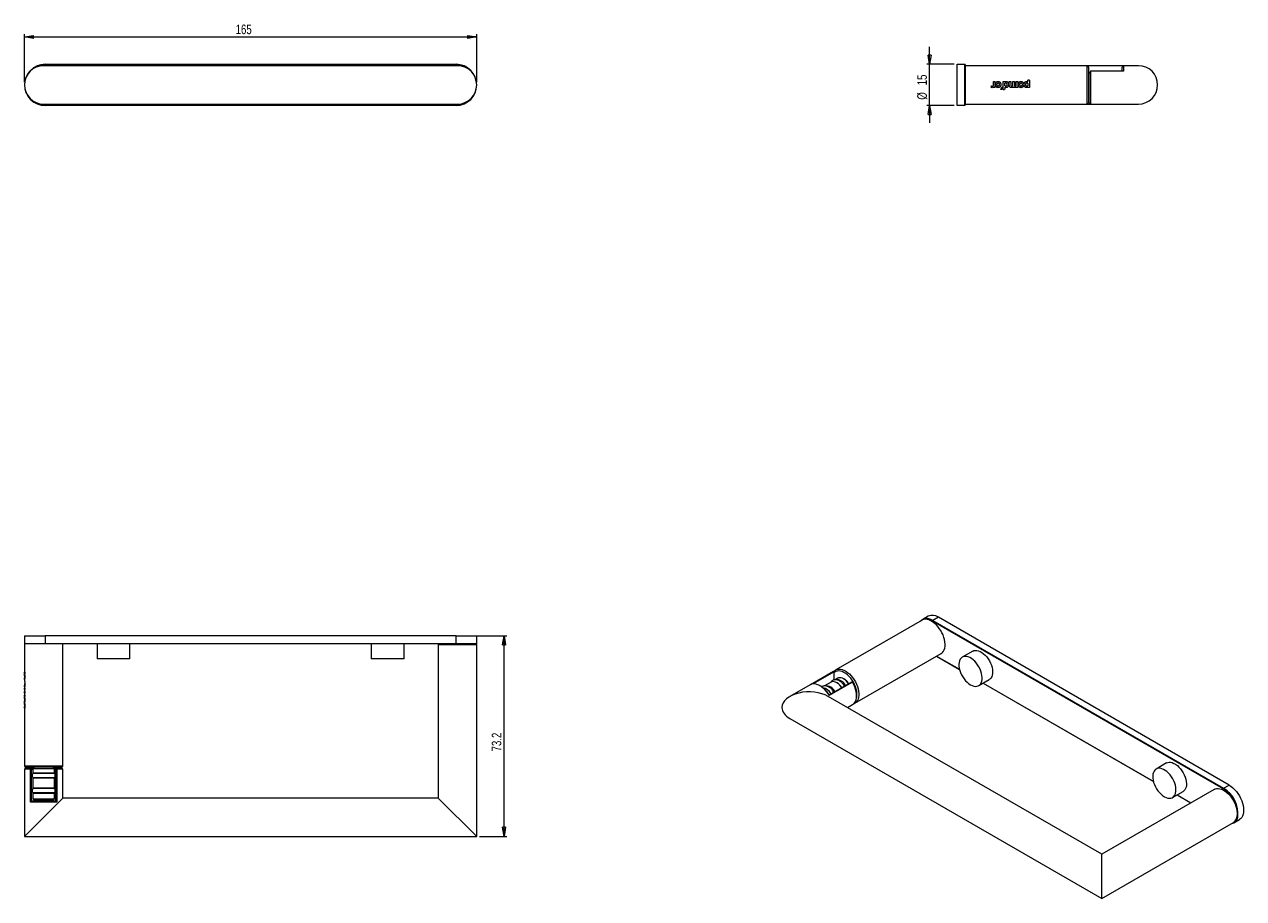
# Model space of a CAD drawing. Header units: millimetres. Extents: x 107 to 552, y 140 to 459.
import ezdxf

# ---------------------------------------------------------------- set-up
doc = ezdxf.new("R2010")
doc.units = ezdxf.units.MM
doc.styles.add('SLDTEXTSTYLE0', font='TXT', dxfattribs={"width": 0.75})
doc.dimstyles.new('SLDDIMSTYLE0', dxfattribs={"dimtxt": 3.5, "dimasz": 3.302, "dimexe": 0, "dimexo": 0.0625, "dimgap": 0.875, "dimtad": 2, "dimrnd": 1e-09, "dimzin": 12, "dimdsep": 46, "dimtxsty": 'SLDTEXTSTYLE0', "dimblk1": 'CLOSED', "dimblk2": 'CLOSED', "dimsah": 1, "dimcen": 0.09, "dimadec": 0, "dimazin": 0, "dimtfac": 1, "dimtofl": 0, "dimtmove": 0, "dimatfit": 3, "dimldrblk": 'CLOSED', "dimfxl": 1, "dimtolj": 1, "dimtzin": 12, "dimarcsym": 0})
doc.dimstyles.new('SLDDIMSTYLE1', dxfattribs={"dimtxt": 3.5, "dimasz": 3.302, "dimexe": 0, "dimexo": 0.0625, "dimgap": 0.875, "dimtad": 2, "dimdec": 1, "dimrnd": 1e-09, "dimzin": 12, "dimdsep": 46, "dimtxsty": 'SLDTEXTSTYLE0', "dimblk1": 'CLOSED', "dimblk2": 'CLOSED', "dimsah": 1, "dimcen": 0.09, "dimadec": 0, "dimazin": 0, "dimtfac": 1, "dimtofl": 0, "dimtmove": 0, "dimatfit": 3, "dimldrblk": 'CLOSED', "dimfxl": 1, "dimtolj": 1, "dimtzin": 12, "dimarcsym": 0})
doc.dimstyles.new('SLDDIMSTYLE2', dxfattribs={"dimtxt": 3.5, "dimasz": 3.302, "dimexe": 0, "dimexo": 0.0625, "dimgap": 0.875, "dimtad": 2, "dimrnd": 1e-09, "dimzin": 12, "dimdsep": 46, "dimtxsty": 'SLDTEXTSTYLE0', "dimblk1": 'CLOSED', "dimblk2": 'CLOSED', "dimsah": 1, "dimcen": 0.09, "dimadec": 0, "dimazin": 0, "dimtfac": 1, "dimtofl": 0, "dimtmove": 0, "dimatfit": 3, "dimldrblk": 'CLOSED', "dimfxl": 1, "dimtolj": 1, "dimtzin": 12, "dimarcsym": 0})

# ---------------------------------------------------------------- blocks, each defined once
blk = doc.blocks.new('_CLOSED')
at = {"color": 0, "linetype": 'ByBlock', "lineweight": -2}
for p, q in [((-1, 0.166667), (0, 0)), ((-1, 0.166667), (-1, -0.166667)), ((0, 0), (-1, -0.166667)), ((0, 0), (-1, 0))]:
    blk.add_line(p, q, dxfattribs=at)
blk = doc.blocks.new('*D2')
at = {"color": 7, "linetype": 'Continuous', "lineweight": 0}
for p, q in [((106.72, 438.39), (106.72, 455.89)), ((106.72, 454.89), (271.73, 454.89)), ((271.73, 438.39), (271.73, 455.89))]:
    blk.add_line(p, q, dxfattribs=at)
at = {"color": 7, "linetype": 'Continuous', "lineweight": 0, "xscale": 3.302, "yscale": 3.302, "rotation": 180}
blk.add_blockref('_CLOSED', (106.72, 454.89, 59.44), dxfattribs=at)
at = {"color": 7, "linetype": 'Continuous', "lineweight": 0, "xscale": 3.302, "yscale": 3.302}
blk.add_blockref('_CLOSED', (271.73, 454.89, 59.44), dxfattribs=at)
at = {"color": 7, "linetype": 'Continuous', "lineweight": 0, "insert": (183.78, 459.4), "char_height": 3.5, "attachment_point": 1, "style": 'SLDTEXTSTYLE0'}
blk.add_mtext('165', dxfattribs=at)
blk = doc.blocks.new('*D3')
at = {"color": 7, "linetype": 'Continuous', "lineweight": 0}
for p, q in [((265.23, 236.39), (282.73, 236.39)), ((281.73, 163.19), (281.73, 236.39)), ((272.73, 163.19), (282.73, 163.19))]:
    blk.add_line(p, q, dxfattribs=at)
at = {"color": 7, "linetype": 'Continuous', "lineweight": 0, "xscale": 3.302, "yscale": 3.302}
for p, rotation in [((281.73, 236.39, 80.46), 90), ((281.73, 163.19, 80.46), 270)]:
    blk.add_blockref('_CLOSED', p, dxfattribs=dict(at, rotation=rotation))
at = {"color": 7, "linetype": 'Continuous', "lineweight": 0, "insert": (277.21, 194.2), "char_height": 3.5, "attachment_point": 1, "rotation": 90, "style": 'SLDTEXTSTYLE0'}
blk.add_mtext('73.2', dxfattribs=at)
blk = doc.blocks.new('*D4')
at = {"color": 7, "linetype": 'Continuous', "lineweight": 0}
for p, q in [((436.98, 444.89), (436.98, 451.24)), ((445.98, 444.89), (435.98, 444.89)), ((436.98, 429.89), (436.98, 444.89)), ((445.98, 429.89), (435.98, 429.89)), ((436.98, 429.89), (436.98, 423.54))]:
    blk.add_line(p, q, dxfattribs=at)
at = {"color": 7, "linetype": 'Continuous', "lineweight": 0, "xscale": 3.302, "yscale": 3.302}
for p, rotation in [((436.98, 444.89, 25.37), 270), ((436.98, 429.89, 25.37), 90)]:
    blk.add_blockref('_CLOSED', p, dxfattribs=dict(at, rotation=rotation))
at = {"color": 7, "linetype": 'Continuous', "lineweight": 0, "char_height": 3.5, "attachment_point": 1, "rotation": 90, "style": 'SLDTEXTSTYLE0'}
for s, insert in [('15', (432.46, 437.24)), ('%%c', (432.46, 431.98))]:
    blk.add_mtext(s, dxfattribs=dict(at, insert=insert))

msp = doc.modelspace()

# ---------------------------------------------------------------- linework, layer by layer
at = {"color": 7, "linetype": 'Continuous', "lineweight": 15}
for p, q in [((114.225, 444.89), (114.225, 444.69)), ((114.225, 444.89), (264.225, 444.89)), ((264.225, 444.69), (264.225, 444.89)), ((446.975, 429.89), (446.975, 444.89)), ((446.975, 444.89), (449.775, 444.89)), ((449.775, 429.89), (449.775, 444.89)), ((264.725, 444.39), (113.725, 444.39)), ((264.225, 444.69), (114.225, 444.69)), ((449.975, 444.69), (449.975, 430.09)), ((494.475, 444.39), (449.975, 444.39)), ((507.675, 444.39), (494.475, 444.39)), ((494.975, 443.89), (494.975, 437.39)), ((495.175, 441.09), (494.975, 440.89)), ((495.175, 430.89), (495.175, 441.543)), ((495.675, 442.428), (495.675, 430.39)), ((507.675, 442.428), (495.675, 442.428)), ((507.675, 444.39), (507.175, 443.89)), ((507.175, 442.397), (507.175, 443.89)), ((513.175, 444.39), (507.675, 444.39)), ((507.675, 444.39), (507.675, 442.428)), ((106.7, 436.928), (106.74, 436.928)), ((106.7, 436.927), (106.74, 436.927)), ((106.7, 436.914), (106.741, 436.914)), ((106.7, 436.913), (106.741, 436.913)), ((106.7, 436.913), (106.741, 436.913)), ((106.7, 436.911), (106.741, 436.911)), ((106.739, 436.948), (106.739, 436.948)), ((106.761, 438.097), (106.76, 438.097)), ((106.761, 438.096), (106.76, 438.096)), ((106.763, 438.115), (106.762, 438.115)), ((106.762, 438.112), (106.762, 438.112)), ((106.798, 436.375), (106.799, 436.375)), ((106.798, 436.374), (106.799, 436.374)), ((106.798, 436.374), (106.799, 436.374)), ((106.84, 438.656), (106.838, 438.656)), ((106.84, 438.655), (106.838, 438.655)), ((106.84, 438.652), (106.838, 438.652)), ((106.84, 438.651), (106.838, 438.651)), ((460.245, 438.604), (460.822, 438.604)), ((460.245, 437.421), (460.245, 438.604)), ((460.822, 436.421), (460.245, 436.421)), ((466.049, 437.374), (466.049, 438.604)), ((468.609, 437.413), (468.609, 438.604)), ((468.609, 436.421), (468.609, 436.567)), ((469.178, 436.421), (468.609, 436.421)), ((472.798, 438.481), (472.798, 439.051)), ((473.375, 439.051), (472.798, 439.051)), ((472.798, 437.928), (472.798, 437.098)), ((494.975, 437.39), (494.975, 430.89)), ((463.432, 435.729), (463.01, 435.729)), ((463.843, 435.729), (464.16, 435.729)), ((494.975, 433.89), (495.175, 433.69)), ((113.725, 430.39), (264.725, 430.39)), ((114.225, 429.89), (114.225, 430.09)), ((114.225, 430.09), (264.225, 430.09)), ((264.225, 429.89), (114.225, 429.89)), ((264.225, 430.09), (264.225, 429.89)), ((449.775, 429.89), (446.975, 429.89)), ((449.975, 430.39), (494.475, 430.39)), ((494.475, 430.39), (495.675, 430.39)), ((495.175, 430.89), (495.675, 430.39)), ((495.675, 430.39), (513.175, 430.39)), ((434.197, 242.064), (402.73, 223.899)), ((436.421, 243.518), (434.442, 242.375)), ((544.116, 180.528), (438.05, 241.758)), ((440.171, 243.146), (438.191, 242.003)), ((438.191, 242.003), (544.257, 180.773)), ((546.237, 181.916), (440.171, 243.146)), ((106.725, 236.39), (106.725, 233.59)), ((106.725, 236.39), (114.225, 236.39)), ((264.225, 236.39), (114.225, 236.39)), ((114.225, 236.39), (114.225, 233.59)), ((264.225, 233.59), (264.225, 236.39)), ((264.225, 236.39), (271.725, 236.39)), ((271.725, 233.59), (271.725, 236.39)), ((106.725, 233.39), (106.725, 223.122)), ((114.225, 233.39), (106.725, 233.39)), ((114.225, 233.39), (106.925, 233.39)), ((114.225, 233.59), (264.225, 233.59)), ((114.225, 233.59), (114.225, 233.39)), ((264.225, 233.39), (114.225, 233.39)), ((120.725, 188.89), (120.725, 233.39)), ((133.225, 233.39), (133.225, 227.99)), ((145.225, 227.99), (145.225, 233.39)), ((233.225, 233.39), (233.225, 227.99)), ((245.225, 227.99), (245.225, 233.39)), ((257.725, 233.19), (257.725, 177.19)), ((257.725, 233.19), (271.725, 233.19)), ((264.225, 233.39), (264.225, 233.59)), ((271.525, 233.39), (264.225, 233.39)), ((271.725, 163.19), (271.725, 233.19)), ((145.225, 227.99), (133.225, 227.99)), ((245.225, 227.99), (233.225, 227.99)), ((409.73, 211.774), (441.196, 229.939)), ((439.476, 228.946), (447.905, 224.08)), ((452.728, 230.789), (448.909, 228.584)), ((106.725, 223.12), (106.831, 223.12)), ((106.725, 223.119), (106.831, 223.119)), ((106.725, 222.543), (106.725, 222.375)), ((106.792, 222.543), (106.792, 223.119)), ((106.831, 223.12), (106.831, 222.543)), ((401.882, 223.409), (386.008, 214.245)), ((393.46, 218.546), (401.945, 223.444)), ((402.2, 223.272), (394.511, 218.834)), ((401.945, 223.444), (401.882, 223.409)), ((401.945, 223.444), (402.2, 223.272)), ((106.735, 222.395), (106.699, 222.395)), ((106.699, 220.417), (106.732, 220.417)), ((106.823, 221.808), (106.7, 221.808)), ((106.7, 220.996), (106.823, 220.996)), ((106.7, 218.214), (106.83, 218.214)), ((106.725, 221.8), (106.725, 221.014)), ((106.725, 220.432), (106.725, 219.522)), ((106.725, 218.946), (106.725, 218.229)), ((397.251, 217.959), (396.897, 218.164)), ((401.048, 219.464), (398.676, 218.094)), ((400.268, 214.809), (408.564, 219.598)), ((408.818, 219.477), (400.332, 214.579)), ((403.523, 220.893), (402.572, 220.344)), ((403.225, 219.164), (403.049, 219.266)), ((405.877, 220.49), (405.523, 220.694)), ((408.564, 219.598), (408.818, 219.477)), ((454.909, 218.192), (458.727, 220.396)), ((456.507, 219.114), (518.616, 183.259)), ((106.693, 217.634), (106.925, 217.634)), ((106.725, 217.316), (106.7, 217.316)), ((106.7, 216.039), (106.831, 216.039)), ((106.725, 217.666), (106.725, 217.316)), ((106.725, 217.316), (106.831, 217.316)), ((106.725, 216.743), (106.725, 216.041)), ((106.725, 215.458), (106.725, 214.758)), ((106.725, 214.756), (106.831, 214.756)), ((106.725, 214.187), (106.725, 214.008)), ((106.764, 215.84), (106.781, 216.039)), ((106.792, 214.187), (106.792, 214.756)), ((399.336, 216.918), (399.159, 217.02)), ((499.78, 156.647), (400.007, 214.245)), ((410.331, 214.489), (410.331, 214.898)), ((106.699, 212.05), (106.733, 212.05)), ((106.823, 213.442), (106.7, 213.442)), ((106.7, 212.629), (106.823, 212.629)), ((106.833, 211.298), (106.7, 211.298)), ((106.725, 213.433), (106.725, 212.648)), ((106.725, 212.065), (106.725, 211.868)), ((106.725, 211.284), (106.725, 210.567)), ((106.746, 210.567), (106.725, 210.567)), ((106.725, 209.99), (106.725, 188.89)), ((106.811, 210.567), (106.746, 210.567)), ((106.811, 210.567), (106.925, 210.567)), ((106.925, 209.99), (106.925, 210.567)), ((407.008, 210.203), (408.881, 211.284)), ((409.73, 211.774), (409.644, 211.727)), ((386.008, 206.161), (499.78, 140.482)), ((107.225, 188.19), (106.725, 187.69)), ((106.725, 187.69), (106.725, 163.19)), ((108.866, 187.69), (106.725, 187.69)), ((120.225, 188.39), (107.225, 188.39)), ((107.225, 188.19), (108.725, 188.19)), ((108.866, 175.69), (108.866, 187.69)), ((108.866, 187.69), (109.225, 187.69)), ((109.225, 187.69), (109.725, 187.69)), ((109.225, 187.69), (109.225, 175.958)), ((110.225, 188.39), (109.725, 187.89)), ((109.725, 187.89), (109.725, 186.39)), ((117.725, 187.89), (109.725, 187.89)), ((117.725, 187.89), (117.225, 188.39)), ((117.725, 186.39), (117.725, 187.89)), ((117.725, 187.69), (118.225, 187.69)), ((118.225, 175.958), (118.225, 187.69)), ((118.225, 187.69), (118.584, 187.69)), ((118.584, 187.69), (118.584, 175.69)), ((120.725, 187.69), (118.584, 187.69)), ((118.725, 188.19), (120.225, 188.19)), ((120.725, 187.69), (120.225, 188.19)), ((120.725, 177.19), (120.725, 187.69)), ((523.438, 189.968), (519.62, 187.764)), ((109.725, 186.39), (109.975, 186.14)), ((109.725, 186.39), (117.725, 186.39)), ((109.975, 184.64), (109.725, 184.39)), ((109.725, 184.39), (109.725, 180.89)), ((117.725, 184.39), (109.725, 184.39)), ((117.475, 186.14), (117.725, 186.39)), ((117.725, 184.39), (117.475, 184.64)), ((117.725, 180.89), (117.725, 184.39)), ((109.725, 180.89), (109.975, 180.64)), ((109.725, 180.89), (117.725, 180.89)), ((109.975, 179.14), (109.725, 178.89)), ((109.725, 178.89), (109.725, 176.89)), ((117.725, 178.89), (109.725, 178.89)), ((117.475, 180.64), (117.725, 180.89)), ((117.725, 178.89), (117.475, 179.14)), ((117.725, 176.89), (117.725, 178.89)), ((540.828, 180.344), (499.78, 156.647)), ((525.62, 177.371), (529.438, 179.576)), ((527.217, 178.294), (532.248, 175.39)), ((544.257, 180.773), (546.237, 181.916)), ((106.725, 163.19), (120.725, 177.19)), ((118.584, 175.69), (108.866, 175.69)), ((109.225, 176.19), (118.225, 176.19)), ((109.725, 176.89), (110.225, 176.39)), ((109.725, 176.89), (117.725, 176.89)), ((117.225, 176.39), (117.725, 176.89)), ((257.725, 177.19), (120.725, 177.19)), ((271.725, 163.19), (257.725, 177.19)), ((548.007, 168.153), (549.987, 169.296)), ((499.78, 140.482), (547.828, 168.219)), ((106.725, 163.19), (271.725, 163.19)), ((499.78, 140.482), (499.78, 156.647))]:
    msp.add_line(p, q, dxfattribs=at)
at = {"color": 8, "linetype": 'Continuous', "lineweight": 15}
for p, q in [((494.475, 437.39), (494.475, 444.39)), ((494.475, 430.39), (494.475, 437.39)), ((106.725, 233.59), (114.225, 233.59)), ((264.225, 233.59), (271.725, 233.59)), ((439.534, 228.98), (447.885, 224.159)), ((456.565, 219.148), (518.596, 183.339)), ((409.644, 211.727), (409.558, 211.684)), ((106.725, 188.89), (120.725, 188.89)), ((527.276, 178.328), (532.306, 175.424)), ((544.392, 180.36), (544.116, 180.528))]:
    msp.add_line(p, q, dxfattribs=at)
at = {"color": 144, "linetype": 'Continuous', "lineweight": 0}
for p, q in [((459.392, 436.529), (459.538, 437.09)), ((460.245, 436.421), (460.245, 436.567)), ((460.822, 438.604), (460.822, 436.421)), ((463.01, 435.729), (463.266, 436.544)), ((463.266, 436.544), (463.489, 436.544)), ((463.489, 436.544), (463.432, 435.729)), ((463.843, 438.604), (464.419, 438.604)), ((463.843, 435.729), (463.843, 438.604)), ((464.419, 438.604), (464.419, 438.466)), ((464.419, 437.098), (464.419, 437.928)), ((464.419, 436.544), (464.419, 435.86)), ((466.049, 438.604), (466.618, 438.604)), ((466.618, 438.604), (466.618, 437.421)), ((467.325, 438.604), (467.902, 438.604)), ((467.325, 437.413), (467.325, 438.604)), ((467.902, 438.604), (467.902, 437.421)), ((468.609, 438.604), (469.178, 438.604)), ((469.178, 438.604), (469.178, 436.421)), ((472.798, 436.421), (472.798, 436.56)), ((473.375, 436.421), (472.798, 436.421)), ((473.375, 439.051), (473.375, 436.421)), ((464.419, 435.86), (464.16, 435.729)), ((106.831, 222.543), (106.725, 222.543)), ((402.2, 220.305), (402.2, 223.272)), ((106.725, 219.522), (106.831, 219.522)), ((106.725, 218.946), (106.746, 218.946)), ((106.808, 218.946), (106.746, 218.946)), ((106.831, 218.946), (106.808, 218.946)), ((106.831, 219.522), (106.831, 218.946)), ((106.831, 216.747), (106.725, 216.747)), ((106.725, 216.04), (106.831, 216.04)), ((106.831, 215.463), (106.725, 215.463)), ((106.831, 214.187), (106.725, 214.187)), ((106.831, 215.84), (106.764, 215.84)), ((106.831, 217.316), (106.831, 216.747)), ((106.831, 216.04), (106.831, 215.463)), ((106.831, 214.756), (106.831, 214.187)), ((106.925, 209.99), (106.725, 209.99)), ((106.792, 209.99), (106.792, 210.567)), ((108.725, 188.19), (109.225, 187.69)), ((108.725, 188.19), (110.025, 188.19)), ((117.425, 188.19), (118.725, 188.19)), ((118.225, 187.69), (118.725, 188.19)), ((117.475, 186.14), (109.975, 186.14)), ((109.975, 184.64), (117.475, 184.64)), ((117.475, 180.64), (109.975, 180.64)), ((109.975, 179.14), (117.475, 179.14)), ((117.225, 176.39), (110.225, 176.39))]:
    msp.add_line(p, q, dxfattribs=at)
at = {"color": 144, "linetype": 'Continuous', "lineweight": 0, "flags": 128}
for points in [[(464.419, 437.928), (464.419, 437.928)], [(464.419, 437.098), (464.419, 437.098)], [(452.728, 230.789), (453.135, 230.967), (453.651, 231.064), (454.212, 231.043), (454.805, 230.907), (455.418, 230.657), (456.037, 230.3), (456.65, 229.842), (457.243, 229.294), (457.804, 228.666), (458.321, 227.973), (458.782, 227.23), (459.178, 226.451), (459.501, 225.654), (459.743, 224.856), (459.9, 224.074), (459.967, 223.324), (459.945, 222.622), (459.832, 221.984), (459.632, 221.422), (459.349, 220.95), (458.989, 220.576), (458.727, 220.396)], [(523.438, 189.968), (523.845, 190.147), (524.362, 190.243), (524.923, 190.223), (525.516, 190.087), (526.129, 189.837), (526.748, 189.479), (527.361, 189.022), (527.954, 188.473), (528.515, 187.846), (529.031, 187.153), (529.492, 186.409), (529.889, 185.631), (530.211, 184.834), (530.454, 184.036), (530.61, 183.253), (530.678, 182.503), (530.655, 181.802), (530.543, 181.163), (530.343, 180.602), (530.06, 180.129), (529.699, 179.756), (529.438, 179.576)]]:
    msp.add_lwpolyline(points, dxfattribs=at)
at = {"color": 7, "linetype": 'Continuous', "lineweight": 15, "flags": 128}
for points in [[(441.196, 229.939), (441.254, 229.974), (441.681, 230.311), (442.037, 230.749), (442.315, 231.281), (442.511, 231.897), (442.621, 232.586), (442.643, 233.337), (442.577, 234.135), (442.424, 234.966), (442.186, 235.816), (441.868, 236.669), (441.476, 237.51), (441.017, 238.324), (440.498, 239.097), (439.929, 239.814), (439.32, 240.464), (438.682, 241.034), (438.027, 241.514), (437.366, 241.896), (436.71, 242.172), (436.073, 242.339), (435.464, 242.392), (434.895, 242.331), (434.376, 242.158), (434.197, 242.064)], [(451.909, 218.489), (452.527, 218.185), (453.131, 217.991), (453.71, 217.913), (454.25, 217.951), (454.74, 218.105), (455.17, 218.372), (455.531, 218.745), (455.814, 219.218), (456.014, 219.779), (456.126, 220.418), (456.149, 221.12), (456.081, 221.87), (455.925, 222.652), (455.682, 223.45), (455.36, 224.247), (454.963, 225.025), (454.502, 225.769), (453.986, 226.462), (453.425, 227.089), (452.832, 227.638), (452.219, 228.096), (451.599, 228.453), (450.987, 228.703), (450.394, 228.839), (449.833, 228.859), (449.316, 228.763), (448.855, 228.552), (448.459, 228.231), (448.136, 227.807), (447.894, 227.288), (447.737, 226.687), (447.669, 226.015), (447.692, 225.287), (447.804, 224.519), (448.004, 223.726), (448.288, 222.927), (448.648, 222.137), (449.078, 221.374), (449.568, 220.654), (450.108, 219.992), (450.687, 219.402), (451.291, 218.898), (451.909, 218.489)], [(400.332, 214.579), (399.804, 215.396), (399.218, 216.156), (398.588, 216.843), (397.925, 217.446), (397.241, 217.951), (396.551, 218.349), (395.868, 218.633), (395.205, 218.796), (394.574, 218.837), (393.989, 218.753), (393.46, 218.546)], [(404.861, 217.461), (404.606, 217.826), (404.16, 218.361), (403.677, 218.821), (403.175, 219.189), (402.668, 219.455), (402.174, 219.611), (401.708, 219.65), (401.285, 219.571), (401.048, 219.464)], [(407.336, 218.889), (407.081, 219.255), (406.635, 219.79), (406.152, 220.249), (405.65, 220.618), (405.143, 220.884), (404.649, 221.039), (404.183, 221.078), (403.759, 221), (403.523, 220.893)], [(408.881, 211.284), (409.202, 211.507), (409.593, 211.912), (409.906, 212.417), (410.136, 213.012), (410.278, 213.687), (410.331, 214.429), (410.293, 215.225), (410.164, 216.06), (409.947, 216.918), (409.647, 217.784), (409.268, 218.643), (408.818, 219.477)], [(522.62, 177.669), (523.238, 177.364), (523.842, 177.171), (524.421, 177.092), (524.961, 177.13), (525.451, 177.285), (525.881, 177.551), (526.241, 177.925), (526.525, 178.398), (526.725, 178.959), (526.837, 179.597), (526.86, 180.299), (526.792, 181.049), (526.635, 181.832), (526.393, 182.63), (526.07, 183.427), (525.674, 184.205), (525.213, 184.949), (524.696, 185.641), (524.135, 186.269), (523.542, 186.817), (522.93, 187.275), (522.31, 187.633), (521.697, 187.882), (521.104, 188.019), (520.543, 188.039), (520.027, 187.942), (519.566, 187.731), (519.169, 187.41), (518.847, 186.986), (518.604, 186.468), (518.448, 185.866), (518.38, 185.194), (518.403, 184.466), (518.515, 183.698), (518.715, 182.906), (518.998, 182.106), (519.359, 181.316), (519.789, 180.553), (520.279, 179.833), (520.819, 179.171), (521.398, 178.582), (522.002, 178.077), (522.62, 177.669)], [(540.828, 180.344), (541.132, 180.491), (541.665, 180.637), (542.244, 180.669), (542.862, 180.587), (543.505, 180.393), (544.163, 180.089), (544.823, 179.682), (545.475, 179.179), (546.107, 178.588), (546.707, 177.92), (547.264, 177.188), (547.769, 176.403), (548.213, 175.581), (548.587, 174.736), (548.885, 173.882), (549.102, 173.035), (549.234, 172.211), (549.278, 171.424)], [(546.237, 181.916), (546.929, 181.464), (547.61, 180.915), (548.267, 180.278), (548.889, 179.564), (549.466, 178.786), (549.987, 177.957), (550.445, 177.091), (550.83, 176.202), (551.137, 175.307), (551.36, 174.419), (551.495, 173.556), (551.54, 172.73), (551.495, 171.957), (551.36, 171.249), (551.137, 170.62), (550.83, 170.078), (550.445, 169.635), (549.987, 169.296), (549.987, 169.296)]]:
    msp.add_lwpolyline(points, dxfattribs=at)
at = {"color": 8, "linetype": 'Continuous', "lineweight": 15, "flags": 128}
for points in [[(437.135, 242.49), (437.499, 242.35), (438.191, 242.003)], [(410.239, 213.442), (410.372, 213.934), (410.461, 214.615), (410.461, 215.356), (410.372, 216.141), (410.196, 216.954), (409.935, 217.781), (409.595, 218.606), (409.183, 219.411), (408.706, 220.181), (408.175, 220.902), (407.598, 221.56), (406.988, 222.14), (406.357, 222.634), (405.716, 223.029), (405.078, 223.32), (404.456, 223.5), (403.862, 223.566), (403.306, 223.516), (402.801, 223.352), (402.356, 223.077), (402.2, 222.94)], [(402.723, 223.894), (402.789, 223.932), (403.294, 224.133), (403.851, 224.222), (404.451, 224.197), (405.083, 224.059), (405.735, 223.81), (406.395, 223.454), (407.053, 222.997), (407.697, 222.449), (408.314, 221.819), (408.893, 221.117), (409.426, 220.357), (409.901, 219.551), (410.311, 218.716), (410.648, 217.864), (410.906, 217.012), (411.081, 216.175), (411.169, 215.367), (411.169, 214.604), (411.081, 213.898), (410.906, 213.262), (410.648, 212.708), (410.311, 212.246), (409.901, 211.883), (409.73, 211.774)]]:
    msp.add_lwpolyline(points, dxfattribs=at)
at = {"color": 7, "linetype": 'Continuous', "lineweight": 15}
for centre, radius, start, end in [((114.225, 437.39), 7.5, 90, 180), ((264.225, 437.39), 7.5, 270, 90), ((449.775, 444.69), 0.2, 0, 90), ((113.725, 437.39), 7, 90, 180), ((264.725, 437.39), 7, 0, 90), ((494.475, 443.89), 0.5, 0, 90), ((513.175, 437.39), 7, 0, 90), ((113.725, 437.39), 7, 180, 270), ((114.225, 437.39), 7.5, 182.75224, 270), ((264.725, 437.39), 7, 270, 0), ((513.175, 437.39), 7, 270, 0), ((449.775, 430.09), 0.2, 270, 0), ((494.475, 430.89), 0.5, 270, 0), ((435.947, 239.689), 3.043, 67.0208, 135.49077), ((437.972, 240.06), 3.79, 54.53278, 114.15676), ((438.357, 241.744), 0.307, 122.60548, 177.39452), ((106.925, 233.59), 0.2, 180, 270), ((271.525, 233.59), 0.2, 270, 0), ((398.997, 214.396), 3.763, 25.76524, 92.18886), ((402.893, 216.648), 3.754, 25.72016, 92.46676), ((401.341, 214.658), 8.993, 1.52473, 28.15148), ((392.457, 210.189), 9.13, 30.60262, 58.33048), ((397.216, 213.244), 4.241, 27.70617, 78.31778), ((107.225, 188.89), 0.5, 180, 270), ((120.225, 188.89), 0.5, 270, 0), ((110.225, 185.39), 0.75, 90, 270), ((117.225, 185.39), 0.75, 270, 90), ((110.225, 179.89), 0.75, 90, 270), ((117.225, 179.89), 0.75, 270, 90), ((544.423, 180.514), 0.307, 122.60548, 177.39452), ((538.092, 171.109), 11.192, 2.02695, 55.74495), ((546.554, 170.671), 2.889, 282.84418, 350.678), ((545.769, 171.081), 3.526, 305.73311, 5.57907)]:
    msp.add_arc(centre, radius, start, end, dxfattribs=at)
at = {"color": 8, "linetype": 'Continuous', "lineweight": 15}
for centre, radius, start, end in [((114.225, 437.39), 7.3, 90, 128.45632), ((264.225, 437.39), 7.3, 51.54368, 90), ((114.225, 437.39), 7.3, 231.54368, 270), ((264.225, 437.39), 7.3, 270, 308.45632), ((435.837, 238.555), 3.893, 55.3596, 104.84126), ((538.641, 171.5), 10.841, 353.13039, 58.80046)]:
    msp.add_arc(centre, radius, start, end, dxfattribs=at)
at = {"color": 144, "linetype": 'Continuous', "lineweight": 0}
for centre, radius, start, end in [((400.434, 214.663), 5.296, 32.26498, 58.18866), ((400.803, 214.732), 6.172, 33.10466, 41.01135), ((403.331, 216.351), 4.859, 32.3089, 58.40373), ((396.545, 212.418), 5.296, 32.26498, 58.18866), ((396.917, 212.489), 6.167, 33.10275, 41.17352)]:
    msp.add_arc(centre, radius, start, end, dxfattribs=at)
at = {"color": 7, "linetype": 'Continuous', "lineweight": 15}
for centre, major_axis, ratio, start_param, end_param in [((495.121, 440.981), (3.6, 6.437), 0.0308333, 1.3613271, 1.5006344), ((405.552, 220.634), (4.665, -4.231), 0.2465209, 0.8991436, 1.038451), ((393.007, 210.203), (9.899, 0), 0.5773815, 0.7854794, 3.1415927), ((393.007, 210.203), (9.899, 0), 0.5773815, 3.1415927, 3.9270721), ((114.039, 188.244), (5.333, -0.678), 0.6638553, 3.3459301, 3.4852374), ((113.411, 188.244), (5.333, 0.678), 0.6638553, 5.9395406, 6.0788479)]:
    msp.add_ellipse(centre, major_axis=major_axis, ratio=ratio, start_param=start_param, end_param=end_param, dxfattribs=at)
for points, knots in [([(460.245, 436.567), (460.139, 436.45), (459.986, 436.378), (459.668, 436.364), (459.508, 436.422), (459.392, 436.529)], [0, 0, 0, 0, 0.5, 0.5, 1, 1, 1, 1]), ([(459.538, 437.09), (459.566, 437.065), (459.598, 437.044), (459.662, 437.003), (459.694, 436.985), (459.801, 436.948), (459.878, 436.943), (459.953, 436.952)], [0, 0, 0, 0, 0.25, 0.25, 0.5, 0.5, 1, 1, 1, 1]), ([(460.145, 437.044), (460.181, 437.1), (460.207, 437.16), (460.241, 437.288), (460.248, 437.355), (460.245, 437.421)], [0, 0, 0, 0, 0.5, 0.5, 1, 1, 1, 1]), ([(462.036, 436.375), (461.821, 436.371), (461.681, 436.406), (461.427, 436.526), (461.312, 436.614), (461.138, 436.833), (461.074, 436.962), (460.989, 437.23), (460.968, 437.371), (460.971, 437.653), (460.992, 437.794), (461.074, 438.062), (461.136, 438.19), (461.312, 438.411), (461.423, 438.5), (461.677, 438.623), (461.818, 438.655), (462.099, 438.654), (462.24, 438.624), (462.496, 438.507), (462.608, 438.416), (462.872, 438.087), (462.95, 437.799), (462.947, 437.378), (462.927, 437.236), (462.847, 436.969), (462.786, 436.839), (462.615, 436.617), (462.502, 436.527), (462.31, 436.438), (462.242, 436.416), (462.105, 436.385), (462.036, 436.375), (461.821, 436.371)], [-0.03125, -0.03125, 0, 0, 0.0625, 0.0625, 0.125, 0.125, 0.1875, 0.1875, 0.25, 0.25, 0.3125, 0.3125, 0.375, 0.375, 0.4375, 0.4375, 0.5, 0.5, 0.5625, 0.5625, 0.625, 0.625, 0.75, 0.75, 0.8125, 0.8125, 0.875, 0.875, 0.9375, 0.9375, 0.96875, 0.96875, 1, 1, 1.0625, 1.0625]), ([(462.031, 436.929), (461.897, 436.926), (461.83, 436.942), (461.716, 437.012), (461.669, 437.063), (461.603, 437.178), (461.583, 437.243), (461.56, 437.374), (461.556, 437.441), (461.558, 437.64), (461.577, 437.775), (461.672, 437.952), (461.714, 438.007), (461.825, 438.08), (461.894, 438.095), (462.027, 438.096), (462.095, 438.084), (462.212, 438.017), (462.254, 437.962), (462.313, 437.843), (462.333, 437.778), (462.361, 437.649), (462.368, 437.582), (462.37, 437.449), (462.365, 437.382), (462.342, 437.252), (462.323, 437.186), (462.258, 437.068), (462.213, 437.016), (462.099, 436.946), (462.031, 436.929), (461.897, 436.926)], [-0.0625, -0.0625, 0, 0, 0.0625, 0.0625, 0.125, 0.125, 0.1875, 0.1875, 0.25, 0.25, 0.375, 0.375, 0.4375, 0.4375, 0.5, 0.5, 0.5625, 0.5625, 0.625, 0.625, 0.6875, 0.6875, 0.75, 0.75, 0.8125, 0.8125, 0.875, 0.875, 0.9375, 0.9375, 1, 1, 1.0625, 1.0625]), ([(464.419, 438.466), (464.45, 438.499), (464.485, 438.525), (464.561, 438.57), (464.6, 438.591), (464.682, 438.625), (464.725, 438.634), (464.812, 438.649), (464.856, 438.652), (464.944, 438.65), (464.987, 438.648), (465.075, 438.632), (465.117, 438.619), (465.239, 438.571), (465.32, 438.532), (465.449, 438.418), (465.503, 438.347), (465.596, 438.2), (465.63, 438.119), (465.712, 437.87), (465.73, 437.694), (465.731, 437.432), (465.726, 437.345), (465.711, 437.173), (465.689, 437.087), (465.636, 436.918), (465.605, 436.836), (465.517, 436.682), (465.459, 436.614), (465.327, 436.498), (465.251, 436.45), (465.085, 436.387), (464.997, 436.378), (464.864, 436.374), (464.82, 436.373), (464.733, 436.385), (464.69, 436.396), (464.563, 436.44), (464.483, 436.481), (464.419, 436.544)], [0, 0, 0, 0, 0.03125, 0.03125, 0.0625, 0.0625, 0.09375, 0.09375, 0.125, 0.125, 0.15625, 0.15625, 0.1875, 0.1875, 0.25, 0.25, 0.3125, 0.3125, 0.375, 0.375, 0.5, 0.5, 0.5625, 0.5625, 0.625, 0.625, 0.6875, 0.6875, 0.75, 0.75, 0.8125, 0.8125, 0.875, 0.875, 0.90625, 0.90625, 0.9375, 0.9375, 1, 1, 1, 1]), ([(464.419, 437.928), (464.445, 437.973), (464.481, 438.01), (464.566, 438.067), (464.615, 438.085), (464.714, 438.107), (464.766, 438.115), (464.867, 438.108), (464.915, 438.083), (464.996, 438.022), (465.03, 437.984), (465.08, 437.896), (465.098, 437.847), (465.138, 437.701), (465.149, 437.599), (465.152, 437.397), (465.139, 437.296), (465.103, 437.148), (465.089, 437.098), (465.035, 437.013), (464.998, 436.976), (464.91, 436.923), (464.859, 436.91), (464.758, 436.911), (464.708, 436.926), (464.634, 436.943), (464.609, 436.948), (464.562, 436.967), (464.542, 436.981), (464.486, 437.027), (464.455, 437.065), (464.419, 437.098)], [0, 0, 0, 0, 0.0625, 0.0625, 0.125, 0.125, 0.1875, 0.1875, 0.25, 0.25, 0.3125, 0.3125, 0.375, 0.375, 0.5, 0.5, 0.625, 0.625, 0.6875, 0.6875, 0.75, 0.75, 0.8125, 0.8125, 0.875, 0.875, 0.90625, 0.90625, 0.9375, 0.9375, 1, 1, 1, 1]), ([(467.525, 436.652), (467.457, 436.589), (467.388, 436.529), (467.268, 436.46), (467.225, 436.441), (467.137, 436.413), (467.092, 436.403), (466.956, 436.379), (466.863, 436.373), (466.678, 436.378), (466.586, 436.397), (466.413, 436.467), (466.332, 436.519), (466.209, 436.657), (466.163, 436.74), (466.098, 436.913), (466.077, 437.005), (466.052, 437.188), (466.047, 437.281), (466.049, 437.374)], [0, 0, 0, 0, 0.125, 0.125, 0.1875, 0.1875, 0.25, 0.25, 0.375, 0.375, 0.5, 0.5, 0.625, 0.625, 0.75, 0.75, 0.875, 0.875, 1, 1, 1, 1]), ([(466.618, 437.421), (466.618, 437.361), (466.622, 437.303), (466.641, 437.187), (466.655, 437.129), (466.702, 437.021), (466.744, 436.974), (466.848, 436.92), (466.909, 436.914), (467.027, 436.912), (467.088, 436.916), (467.193, 436.971), (467.234, 437.017), (467.289, 437.121), (467.306, 437.178), (467.325, 437.294), (467.328, 437.354), (467.325, 437.413)], [0, 0, 0, 0, 0.125, 0.125, 0.25, 0.25, 0.375, 0.375, 0.5, 0.5, 0.625, 0.625, 0.75, 0.75, 0.875, 0.875, 1, 1, 1, 1]), ([(467.902, 437.421), (467.904, 437.362), (467.907, 437.304), (467.921, 437.19), (467.93, 437.133), (467.976, 437.023), (468.018, 436.976), (468.126, 436.925), (468.186, 436.915), (468.304, 436.911), (468.365, 436.915), (468.472, 436.967), (468.515, 437.013), (468.574, 437.116), (468.587, 437.176), (468.602, 437.294), (468.604, 437.353), (468.609, 437.413)], [0, 0, 0, 0, 0.125, 0.125, 0.25, 0.25, 0.375, 0.375, 0.5, 0.5, 0.625, 0.625, 0.75, 0.75, 0.875, 0.875, 1, 1, 1, 1]), ([(470.402, 436.377), (470.188, 436.372), (470.048, 436.407), (469.794, 436.527), (469.679, 436.615), (469.504, 436.835), (469.441, 436.963), (469.356, 437.232), (469.335, 437.373), (469.338, 437.654), (469.359, 437.795), (469.441, 438.063), (469.503, 438.191), (469.679, 438.412), (469.79, 438.501), (470.044, 438.624), (470.185, 438.656), (470.466, 438.656), (470.607, 438.625), (470.863, 438.508), (470.974, 438.418), (471.238, 438.088), (471.317, 437.8), (471.314, 437.38), (471.294, 437.238), (471.214, 436.97), (471.153, 436.84), (470.982, 436.618), (470.869, 436.528), (470.676, 436.439), (470.609, 436.417), (470.472, 436.386), (470.402, 436.377), (470.188, 436.372)], [-0.03125, -0.03125, 0, 0, 0.0625, 0.0625, 0.125, 0.125, 0.1875, 0.1875, 0.25, 0.25, 0.3125, 0.3125, 0.375, 0.375, 0.4375, 0.4375, 0.5, 0.5, 0.5625, 0.5625, 0.625, 0.625, 0.75, 0.75, 0.8125, 0.8125, 0.875, 0.875, 0.9375, 0.9375, 0.96875, 0.96875, 1, 1, 1.0625, 1.0625]), ([(470.398, 436.93), (470.264, 436.927), (470.196, 436.943), (470.083, 437.013), (470.036, 437.064), (469.97, 437.18), (469.95, 437.244), (469.927, 437.375), (469.923, 437.442), (469.924, 437.641), (469.943, 437.776), (470.039, 437.953), (470.081, 438.008), (470.192, 438.081), (470.261, 438.096), (470.394, 438.098), (470.462, 438.085), (470.579, 438.019), (470.621, 437.963), (470.68, 437.844), (470.7, 437.779), (470.728, 437.65), (470.735, 437.583), (470.736, 437.45), (470.732, 437.384), (470.709, 437.253), (470.689, 437.187), (470.625, 437.07), (470.58, 437.017), (470.465, 436.948), (470.398, 436.93), (470.264, 436.927)], [-0.0625, -0.0625, 0, 0, 0.0625, 0.0625, 0.125, 0.125, 0.1875, 0.1875, 0.25, 0.25, 0.375, 0.375, 0.4375, 0.4375, 0.5, 0.5, 0.5625, 0.5625, 0.625, 0.625, 0.6875, 0.6875, 0.75, 0.75, 0.8125, 0.8125, 0.875, 0.875, 0.9375, 0.9375, 1, 1, 1.0625, 1.0625]), ([(472.798, 436.56), (472.768, 436.527), (472.732, 436.501), (472.657, 436.455), (472.617, 436.434), (472.536, 436.401), (472.493, 436.391), (472.405, 436.377), (472.361, 436.373), (472.274, 436.375), (472.23, 436.377), (472.143, 436.393), (472.1, 436.406), (471.978, 436.455), (471.897, 436.494), (471.768, 436.609), (471.713, 436.68), (471.621, 436.827), (471.587, 436.909), (471.505, 437.159), (471.487, 437.336), (471.487, 437.597), (471.492, 437.684), (471.507, 437.856), (471.53, 437.941), (471.583, 438.11), (471.614, 438.192), (471.702, 438.344), (471.76, 438.412), (471.892, 438.528), (471.967, 438.576), (472.092, 438.623), (472.135, 438.635), (472.222, 438.647), (472.266, 438.649), (472.355, 438.652), (472.399, 438.652), (472.486, 438.641), (472.529, 438.629), (472.655, 438.586), (472.735, 438.544), (472.798, 438.481)], [0, 0, 0, 0, 0.03125, 0.03125, 0.0625, 0.0625, 0.09375, 0.09375, 0.125, 0.125, 0.15625, 0.15625, 0.1875, 0.1875, 0.25, 0.25, 0.3125, 0.3125, 0.375, 0.375, 0.5, 0.5, 0.5625, 0.5625, 0.625, 0.625, 0.6875, 0.6875, 0.75, 0.75, 0.8125, 0.8125, 0.84375, 0.84375, 0.875, 0.875, 0.90625, 0.90625, 0.9375, 0.9375, 1, 1, 1, 1]), ([(472.798, 437.098), (472.773, 437.053), (472.736, 437.015), (472.652, 436.958), (472.603, 436.94), (472.503, 436.919), (472.452, 436.911), (472.35, 436.918), (472.303, 436.942), (472.222, 437.004), (472.187, 437.042), (472.137, 437.131), (472.12, 437.179), (472.08, 437.325), (472.069, 437.427), (472.066, 437.63), (472.079, 437.731), (472.115, 437.879), (472.13, 437.928), (472.184, 438.013), (472.22, 438.05), (472.308, 438.102), (472.359, 438.115), (472.461, 438.114), (472.51, 438.1), (472.584, 438.083), (472.609, 438.078), (472.656, 438.058), (472.676, 438.045), (472.732, 437.998), (472.763, 437.96), (472.798, 437.928)], [0, 0, 0, 0, 0.0625, 0.0625, 0.125, 0.125, 0.1875, 0.1875, 0.25, 0.25, 0.3125, 0.3125, 0.375, 0.375, 0.5, 0.5, 0.625, 0.625, 0.6875, 0.6875, 0.75, 0.75, 0.8125, 0.8125, 0.875, 0.875, 0.90625, 0.90625, 0.9375, 0.9375, 1, 1, 1, 1]), ([(402.729, 223.882), (402.645, 223.835), (402.403, 223.7), (402.184, 223.515), (402.07, 223.363), (402.069, 223.361)], [0, 0, 0, 0, 0.3431111, 0.9911103, 1, 1, 1, 1]), ([(106.727, 220.432), (106.726, 220.432), (106.722, 220.428), (106.74, 220.54), (106.769, 220.751), (106.781, 220.928), (106.787, 221.012)], [0, 0, 0, 0, 0.0662466, 0.4873938, 0.7556318, 1, 1, 1, 1]), ([(106.727, 221.801), (106.729, 221.801), (106.731, 221.8), (106.743, 221.729), (106.752, 221.648), (106.758, 221.55), (106.761, 221.433), (106.761, 221.313), (106.756, 221.2), (106.749, 221.111), (106.736, 221.032), (106.726, 220.985), (106.727, 221), (106.727, 221.002)], [0, 0, 0, 0, 0.15639314, 0.26107548, 0.3462105, 0.40944771, 0.47250519, 0.56593273, 0.62888776, 0.69226109, 0.7838382, 0.97421426, 1, 1, 1, 1]), ([(106.746, 218.946), (106.748, 218.924), (106.753, 218.88), (106.76, 218.765), (106.762, 218.643), (106.763, 218.526), (106.758, 218.428), (106.751, 218.336), (106.738, 218.252), (106.727, 218.212), (106.727, 218.222), (106.727, 218.225)], [0, 0, 0, 0, 0.089959, 0.1796061, 0.314352, 0.3911683, 0.456965, 0.5689746, 0.6757641, 0.9039168, 1, 1, 1, 1]), ([(106.728, 222.385), (106.728, 222.388), (106.727, 222.407), (106.75, 222.323), (106.788, 222.139), (106.822, 221.871), (106.841, 221.558), (106.84, 221.237), (106.822, 220.931), (106.79, 220.684), (106.757, 220.513), (106.732, 220.421), (106.73, 220.429), (106.73, 220.432)], [0, 0, 0, 0, 0.0271189, 0.1597316, 0.2622003, 0.3652023, 0.4591527, 0.5517198, 0.6460255, 0.7412277, 0.8310767, 0.9364977, 1, 1, 1, 1]), ([(106.785, 221.807), (106.782, 221.866), (106.772, 222.026), (106.745, 222.235), (106.734, 222.314), (106.728, 222.357)], [0, 0, 0, 0, 0.2083898, 0.5634327, 1, 1, 1, 1]), ([(106.808, 218.946), (106.815, 218.893), (106.828, 218.788), (106.841, 218.571), (106.84, 218.327), (106.824, 218.091), (106.795, 217.875), (106.758, 217.708), (106.728, 217.623), (106.731, 217.648), (106.732, 217.654)], [0, 0, 0, 0, 0.0958285, 0.1906983, 0.3191876, 0.4369906, 0.5457317, 0.71192, 0.9266571, 1, 1, 1, 1]), ([(106.735, 217.699), (106.742, 217.735), (106.755, 217.801), (106.778, 218), (106.792, 218.145), (106.794, 218.224), (106.794, 218.226)], [0, 0, 0, 0, 0.38880057, 0.71538934, 0.99188677, 1, 1, 1, 1]), ([(400.241, 217.67), (400.145, 217.722), (399.871, 217.872), (399.427, 218.032), (398.922, 218.118), (398.451, 218.105), (398.008, 217.983), (397.715, 217.856), (397.593, 217.747), (397.588, 217.743)], [0, 0, 0, 0, 0.1068554, 0.306256, 0.4835263, 0.6534531, 0.818004, 0.9932528, 1, 1, 1, 1]), ([(403.453, 220.22), (403.353, 220.249), (403.091, 220.325), (402.672, 220.368), (402.196, 220.324), (401.746, 220.173), (401.351, 219.912), (401.083, 219.649), (400.976, 219.458), (400.945, 219.404)], [0, 0, 0, 0, 0.104693, 0.2724281, 0.4333599, 0.6061573, 0.7721711, 0.9353052, 1, 1, 1, 1]), ([(405.966, 218.099), (405.84, 218.283), (405.582, 218.656), (405.133, 219.151), (404.645, 219.584), (404.138, 219.926), (403.736, 220.123), (403.51, 220.2), (403.453, 220.22)], [0, 0, 0, 0, 0.18469405, 0.37452882, 0.56570957, 0.75880139, 0.93961919, 1, 1, 1, 1]), ([(106.795, 216.747), (106.794, 216.77), (106.793, 216.865), (106.781, 217.016), (106.76, 217.181), (106.733, 217.3), (106.728, 217.31), (106.725, 217.316)], [0, 0, 0, 0, 0.0554853, 0.2301624, 0.4063697, 0.638184, 1, 1, 1, 1]), ([(106.728, 214.018), (106.728, 214.021), (106.727, 214.04), (106.75, 213.956), (106.788, 213.772), (106.822, 213.504), (106.842, 213.191), (106.841, 212.87), (106.822, 212.564), (106.79, 212.317), (106.757, 212.146), (106.732, 212.054), (106.73, 212.063), (106.73, 212.066)], [0, 0, 0, 0, 0.0271206, 0.15973207, 0.26220261, 0.36520647, 0.4591573, 0.55172204, 0.64602468, 0.74122437, 0.83107337, 0.93649628, 1, 1, 1, 1]), ([(106.785, 213.442), (106.781, 213.5), (106.772, 213.659), (106.745, 213.868), (106.734, 213.947), (106.728, 213.99)], [0, 0, 0, 0, 0.2071606, 0.562757, 1, 1, 1, 1]), ([(402.072, 215.851), (401.982, 215.988), (401.766, 216.317), (401.365, 216.781), (400.896, 217.225), (400.514, 217.508), (400.295, 217.638), (400.241, 217.67)], [0, 0, 0, 0, 0.1785303, 0.4291365, 0.6813008, 0.9216442, 1, 1, 1, 1]), ([(106.792, 211.292), (106.79, 211.337), (106.784, 211.454), (106.764, 211.638), (106.738, 211.803), (106.719, 211.886), (106.726, 211.87), (106.727, 211.868)], [0, 0, 0, 0, 0.1158643, 0.3068594, 0.5946641, 0.9683398, 1, 1, 1, 1]), ([(106.727, 212.065), (106.726, 212.065), (106.722, 212.061), (106.74, 212.173), (106.768, 212.383), (106.78, 212.557), (106.786, 212.639)], [0, 0, 0, 0, 0.0657877, 0.4901842, 0.7604846, 1, 1, 1, 1]), ([(106.727, 213.434), (106.729, 213.434), (106.731, 213.433), (106.743, 213.362), (106.752, 213.281), (106.759, 213.183), (106.761, 213.066), (106.761, 212.946), (106.756, 212.833), (106.749, 212.745), (106.736, 212.665), (106.726, 212.618), (106.727, 212.633), (106.727, 212.635)], [0, 0, 0, 0, 0.1563956, 0.2610779, 0.3462125, 0.4094492, 0.4725061, 0.5659318, 0.6288864, 0.6922594, 0.7838367, 0.9742148, 1, 1, 1, 1]), ([(106.729, 211.287), (106.73, 211.287), (106.732, 211.287), (106.742, 211.251), (106.751, 211.197), (106.758, 211.117), (106.762, 211.025), (106.763, 210.898), (106.759, 210.721), (106.75, 210.62), (106.746, 210.567)], [0, 0, 0, 0, 0.1783385, 0.2977881, 0.3939141, 0.4902001, 0.5658699, 0.6414982, 0.8098604, 1, 1, 1, 1]), ([(106.732, 211.858), (106.736, 211.856), (106.742, 211.853), (106.784, 211.704), (106.814, 211.512), (106.836, 211.295), (106.841, 211.053), (106.837, 210.82), (106.823, 210.654), (106.813, 210.585), (106.811, 210.567)], [0, 0, 0, 0, 0.243821, 0.3972344, 0.5271783, 0.6359855, 0.7451263, 0.8686174, 0.9651043, 1, 1, 1, 1]), ([(409.179, 211.547), (409.237, 211.561), (409.397, 211.598), (409.536, 211.68), (409.624, 211.732)], [0, 0, 0, 0, 0.3641096, 1, 1, 1, 1])]:
    msp.add_open_spline(points, degree=3, knots=knots, dxfattribs=at)
at = {"color": 144, "linetype": 'Continuous', "lineweight": 0}
for points, knots in [([(459.953, 436.952), (459.989, 436.956), (460.025, 436.966), (460.09, 436.997), (460.12, 437.018), (460.145, 437.044)], [0, 0, 0, 0, 0.5, 0.5, 1, 1, 1, 1]), ([(468.609, 436.567), (468.54, 436.491), (468.451, 436.435), (468.255, 436.378), (468.152, 436.369), (467.999, 436.38), (467.948, 436.387), (467.849, 436.408), (467.8, 436.426), (467.709, 436.474), (467.667, 436.502), (467.593, 436.573), (467.56, 436.614), (467.525, 436.652)], [0, 0, 0, 0, 0.25, 0.25, 0.5, 0.5, 0.625, 0.625, 0.75, 0.75, 0.875, 0.875, 1, 1, 1, 1]), ([(106.794, 215.463), (106.793, 215.503), (106.79, 215.621), (106.776, 215.743), (106.767, 215.817), (106.764, 215.84)], [0, 0, 0, 0, 0.25822685, 0.77390019, 1, 1, 1, 1])]:
    msp.add_open_spline(points, degree=3, knots=knots, dxfattribs=at)
at = {"color": 7, "linetype": 'Continuous', "lineweight": 15}
for points in [[(400.332, 214.579), (400.312, 214.656), (400.29, 214.733), (400.268, 214.809)], [(109.225, 175.958), (109.104, 175.87), (108.985, 175.78), (108.866, 175.69)], [(118.584, 175.69), (118.465, 175.78), (118.346, 175.87), (118.225, 175.958)]]:
    msp.add_open_spline(points, degree=3, dxfattribs=at)

# ---------------------------------------------------------------- dimensions: what is measured, and where the dimension line sits
at = {"color": 7, "linetype": 'Continuous', "lineweight": 0}
dim = msp.add_linear_dim(base=(271.725, 454.89), p1=(106.725, 437.39), p2=(271.725, 437.39), dimstyle='SLDDIMSTYLE0', dxfattribs=at)
dim.commit()
dim.dimension.update_dxf_attribs({"geometry": '*D2', "text_midpoint": (187.656, 454.89), "dimtype": 160})
dim = msp.add_linear_dim(base=(436.975, 444.89), p1=(446.975, 429.89), p2=(446.975, 444.89), angle=90, text='%%c<>', dimstyle='SLDDIMSTYLE2', dxfattribs=at)
dim.commit()
dim.dimension.update_dxf_attribs({"geometry": '*D4', "text_midpoint": (436.975, 437.194), "dimtype": 160})
dim = msp.add_linear_dim(base=(281.725, 236.39), p1=(271.725, 163.19), p2=(264.225, 236.39), angle=90, dimstyle='SLDDIMSTYLE1', dxfattribs=at)
dim.commit()
dim.dimension.update_dxf_attribs({"geometry": '*D3', "text_midpoint": (281.725, 198.727), "dimtype": 160})

doc.saveas('drawing.dxf')
